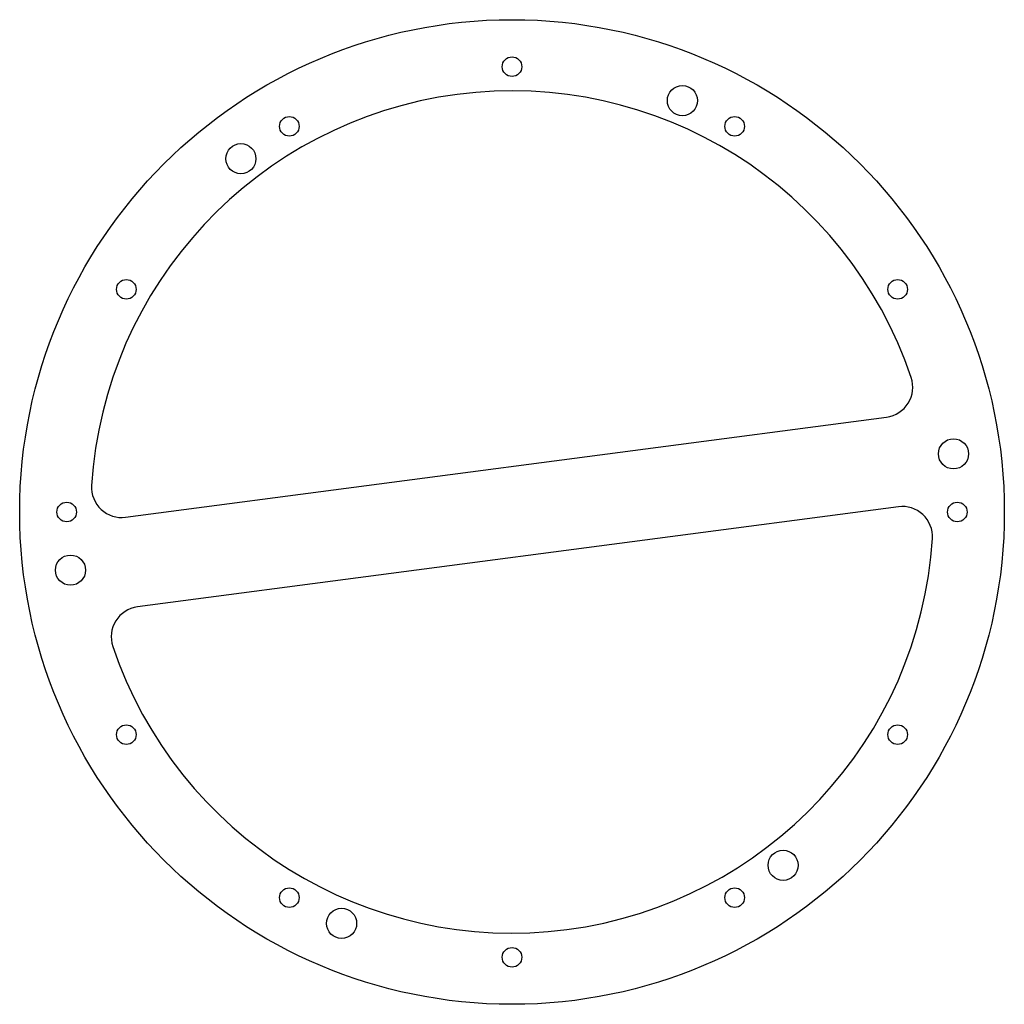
# Model space of a CAD drawing. Header units: millimetres. Extents: x -82 to 82, y -82 to 82.
import ezdxf

# ---------------------------------------------------------------- set-up
doc = ezdxf.new("R2010")
doc.units = ezdxf.units.MM

msp = doc.modelspace()

# ---------------------------------------------------------------- linework, layer by layer
at = {"color": 7, "linetype": 'Continuous', "lineweight": 25}
for p, q in [((-64.12, -0.88), (62.16, 15.75)), ((64.12, 0.88), (-62.16, -15.75))]:
    msp.add_line(p, q, dxfattribs=at)
for centre, radius in [((0, 0), 81.7), ((0, 73.9), 1.63), ((28.28, 68.27), 2.5), ((-36.95, 64), 1.63), ((36.95, 64), 1.63), ((-44.99, 58.63), 2.5), ((-64, 36.95), 1.63), ((64, 36.95), 1.63), ((73.27, 9.65), 2.5), ((-73.9, 0), 1.63), ((73.9, 0), 1.63), ((-73.27, -9.65), 2.5), ((-64, -36.95), 1.63), ((64, -36.95), 1.63), ((44.99, -58.63), 2.5), ((-36.95, -64), 1.63), ((36.95, -64), 1.63), ((-28.28, -68.27), 2.5), ((0, -73.9), 1.63)]:
    msp.add_circle(centre, radius, dxfattribs=at)
for centre, radius, start, end in [((0, 0), 69.9, 18.6048, 176.3952), ((61.51, 20.71), 5, 277.5, 18.6048), ((-64.77, 4.08), 5, 176.3952, 277.5), ((64.77, -4.08), 5, 356.3952, 97.5), ((0, 0), 69.9, 198.6048, 356.3952), ((-61.51, -20.71), 5, 97.5, 198.6048)]:
    msp.add_arc(centre, radius, start, end, dxfattribs=at)

doc.saveas('drawing.dxf')
